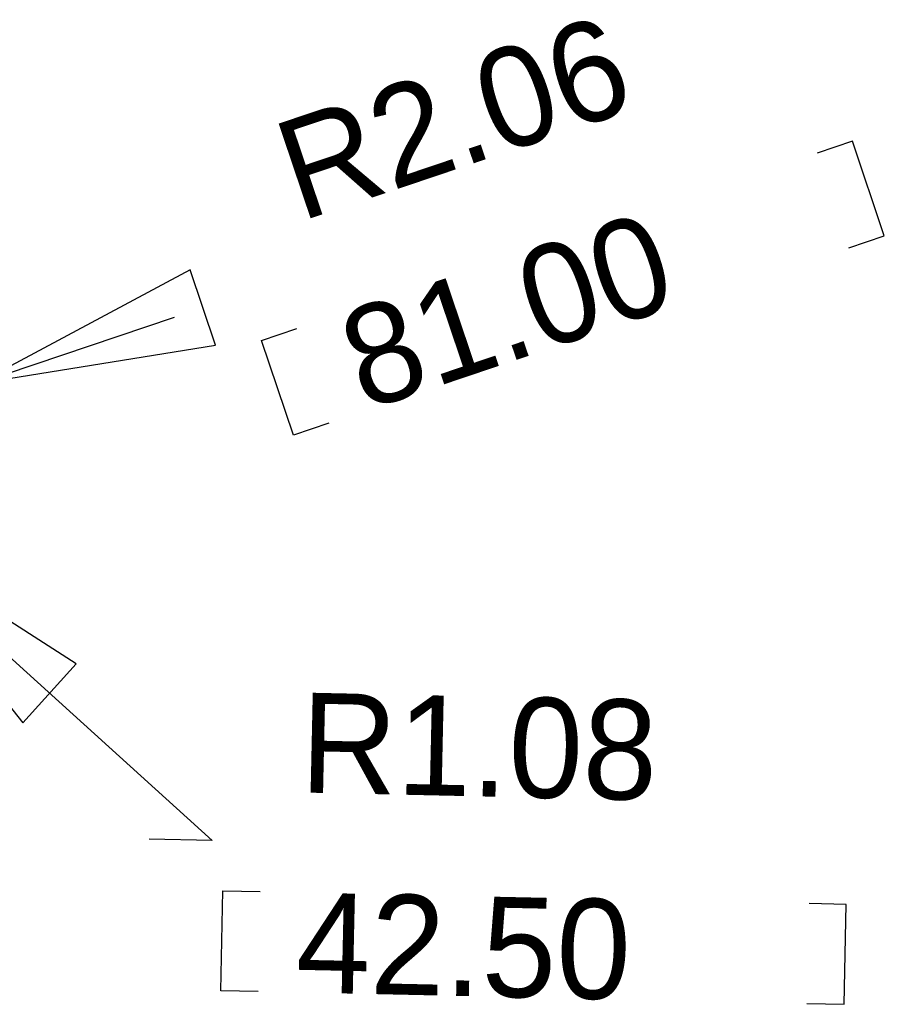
# Model space of a CAD drawing. Extents: x -9.2 to 76.7, y -8.3 to 44.6.
# Tile 9 of 10: x 62.9 to 76.7, y -8.3 to 7.4. Entities that reach past the tile are written whole.
import ezdxf

# ---------------------------------------------------------------- set-up
doc = ezdxf.new("R2010")
doc.units = 0
doc.layers.add('DIMENSION', color=1, linetype='CONTINUOUS')

msp = doc.modelspace()

# ---------------------------------------------------------------- linework, layer by layer
at = {"layer": 'DIMENSION'}
for points in [[(76.170028, 3.77825), (76.735686, 3.969004), (76.22413, 5.48513), (75.658472, 5.294376)], [(65.624964, 3.424682), (62.217808, 1.60528), (66.030856, 2.22123), (65.624964, 3.424682)], [(62.217808, 1.60528), (65.372488, 2.669286)], [(67.842638, 0.969264), (67.27698, 0.77851), (66.765424, 2.29489), (67.331082, 2.485644)], [(60.54725, -0.795782), (65.975484, -5.710428), (64.965072, -5.688584)], [(63.797942, -2.882138), (60.54725, -0.795782), (62.945518, -3.823716), (63.797942, -2.882138)], [(66.709544, -8.127238), (66.112644, -8.114284), (66.147442, -6.514338), (66.744342, -6.527292)], [(75.495912, -8.318246), (76.092558, -8.3312), (76.127356, -6.731254), (75.530456, -6.7183)]]:
    msp.add_lwpolyline(points, dxfattribs=at)

# ---------------------------------------------------------------- texts
for s, rotation, p in [('R2.06', 18.639, (67.385184, 4.192778)), ('81.00', 18.639, (68.408042, 1.160272)), ('R1.08', 358.755, (67.375786, -4.940554)), ('42.50', 358.755, (67.30619, -8.140192))]:
    msp.add_text(s, height=1.6002, rotation=rotation, dxfattribs=at).set_placement(p)

doc.saveas('drawing.dxf')
